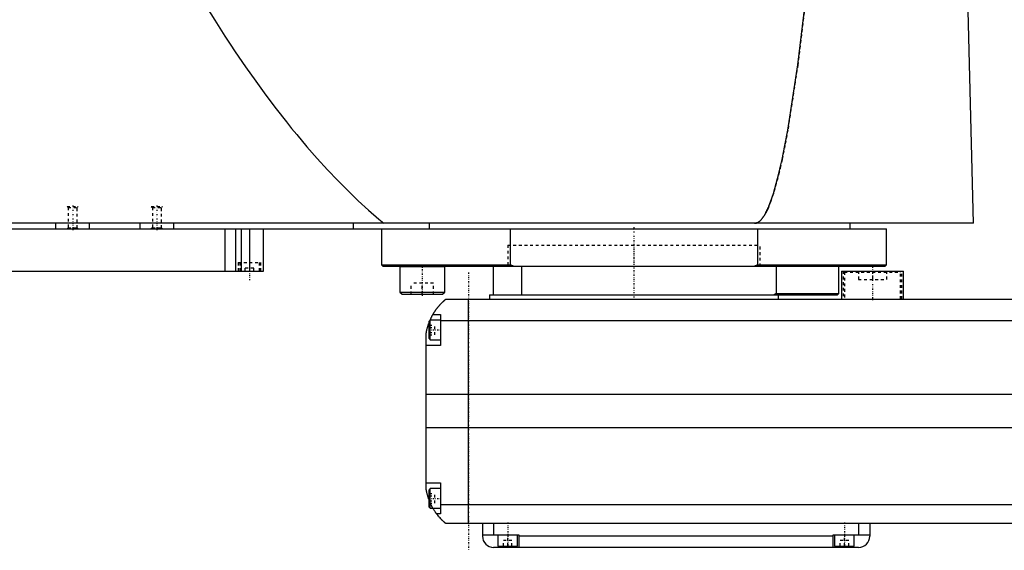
# Model space of a CAD drawing. Extents: x -906 to 186, y -1 to 900.
# Tile 2 of 4: x -669 to -318, y 371 to 560. Entities that reach past the tile are written whole.
import ezdxf

# ---------------------------------------------------------------- set-up
doc = ezdxf.new("R2010")
doc.units = 0
doc.linetypes.add('CENTER', pattern=[1.5, 0.45, -0.5, 0.05, -0.5])
doc.linetypes.add('DASHED', pattern=[2, 1, -1])
for name, color, linetype in [('AM_0', 7, 'CONTINUOUS'), ('AM_3', 7, 'DASHED'), ('AM_7', 7, 'CENTER')]:
    doc.layers.add(name, color=color, linetype=linetype)

msp = doc.modelspace()

# ---------------------------------------------------------------- linework, layer by layer
at = {"layer": 'AM_0', "color": 7, "linetype": 'CONTINUOUS'}
for p, q in [((-328.96, 487.5), (-331.05, 568.63)), ((-328.96, 487.5), (-905.5, 487.5)), ((-900, 485.5), (-360, 485.5)), ((-656, 485.5), (-656, 487.5)), ((-644, 485.5), (-644, 487.5)), ((-626, 485.5), (-626, 487.5)), ((-614, 485.5), (-614, 487.5)), ((-595.84, 485.5), (-595.84, 470.5)), ((-592, 485.5), (-592, 470.5)), ((-590, 485.5), (-590, 470.5)), ((-587, 485.5), (-587, 470.5)), ((-582, 470.5), (-582, 485.5)), ((-550, 485.5), (-550, 487.5)), ((-540, 485.5), (-540, 472.7)), ((-522.83, 485.5), (-522.83, 487.5)), ((-494.02, 472.7), (-494.02, 485.5)), ((-405.98, 485.5), (-405.98, 472.7)), ((-373, 485.5), (-373, 487.5)), ((-360, 472.7), (-360, 485.5)), ((-890, 470.5), (-582, 470.5)), ((-540, 472.7), (-539.5, 472.2)), ((-540, 472.7), (-494.02, 472.7)), ((-539.5, 472.2), (-360.5, 472.2)), ((-533.35, 472.2), (-533.45, 472.1)), ((-533.45, 472.1), (-533.45, 463)), ((-533.45, 472.1), (-517.45, 472.1)), ((-517.45, 472.1), (-517.55, 472.2)), ((-517.45, 463), (-517.45, 472.1)), ((-500, 462), (-500, 472.2)), ((-492.99, 472.2), (-494.02, 472.7)), ((-490, 462), (-490, 472.2)), ((-405.98, 472.7), (-407.01, 472.2)), ((-405.98, 472.7), (-360, 472.7)), ((-399.28, 472.2), (-399.28, 462.5)), ((-377, 462.5), (-377, 472.2)), ((-376, 470.5), (-376, 460.5)), ((-376, 470.5), (-354, 470.5)), ((-360.5, 472.2), (-360, 472.7)), ((-354, 460.5), (-354, 470.5)), ((-533.45, 463), (-532.65, 462.2)), ((-533.45, 463), (-517.45, 463)), ((-532.65, 462.2), (-518.25, 462.2)), ((-518.25, 462.2), (-517.45, 463)), ((-517, 460.5), (83, 460.5)), ((-509, 380.5), (-509, 460.5)), ((-501.5, 462), (-501.5, 460.5)), ((-501.5, 462), (-377.5, 462)), ((-399.28, 462.5), (-400, 462)), ((-399.28, 462.5), (-377, 462.5)), ((-398.5, 460.5), (-398.5, 462)), ((-377.5, 462), (-377, 462.5)), ((-522.6, 453), (-523, 452.6)), ((-519, 453), (-522.6, 453)), ((-522.6, 446), (-522.6, 453)), ((-521.65, 455), (-519, 455)), ((-519, 455), (-519, 444)), ((85, 452.8), (-519, 452.8)), ((-523, 446.4), (-523, 452.6)), ((-524, 392.5), (-524, 448.5)), ((-523, 446.4), (-522.6, 446)), ((-522.6, 446), (-519, 446)), ((-519, 444), (-524, 444)), ((90, 426.46), (-524, 426.46)), ((90, 414.6), (-524, 414.6)), ((-524, 395), (-519, 395)), ((-522.6, 393), (-523, 392.6)), ((-519, 393), (-522.6, 393)), ((-522.6, 386), (-522.6, 393)), ((-519, 395), (-519, 384)), ((-523, 386.4), (-523, 392.6)), ((-523, 386.4), (-522.6, 386)), ((-522.6, 386), (-519, 386)), ((85, 387.22), (-519, 387.22)), ((-519, 384), (-520.34, 384)), ((83, 380.5), (-517, 380.5)), ((-504, 380.5), (-504, 376)), ((-500, 380.5), (-500, 376.5)), ((-370, 380.5), (-370, 376.5)), ((-366, 380.5), (-366, 376)), ((-504, 376.5), (-491, 376.5)), ((-498.5, 376.5), (-498.5, 372.5)), ((-491.5, 372.5), (-491.5, 376.5)), ((-491, 376.5), (-491, 372)), ((-379, 376), (-491, 376)), ((-379, 376.5), (-366, 376.5)), ((-379, 372), (-379, 376.5)), ((-378.5, 376.5), (-378.5, 372.5)), ((-371.5, 372.5), (-371.5, 376.5)), ((-370, 372), (-500, 372)), ((-498.5, 372.5), (-491.5, 372.5)), ((-495, 372), (-495, 372.5)), ((-378.5, 372.5), (-371.5, 372.5)), ((-375, 372), (-375, 372.5))]:
    msp.add_line(p, q, dxfattribs=at)
for points in [[(-604.88, 568.63, 0), (-603.05, 565.65, 0), (-599.4, 559.81, 0), (-595.75, 554.13, 0), (-593.92, 551.36, 0), (-592.09, 548.63, 0), (-588.44, 543.29, 0), (-584.79, 538.12, 0), (-581.13, 533.11, 0), (-577.48, 528.27, 0), (-573.83, 523.6, 0), (-572, 521.32, 0), (-570.17, 519.09, 0), (-566.52, 514.75, 0), (-562.86, 510.57, 0), (-559.21, 506.57, 0), (-555.56, 502.73, 0), (-551.9, 499.05, 0), (-550.07, 497.28, 0), (-548.25, 495.54, 0), (-544.59, 492.2, 0), (-540.94, 489.03, 0), (-539.11, 487.5, 0)], [(-407, 487.5, 0), (-406.99, 487.5, 0), (-406.96, 487.5, 0), (-406.93, 487.5, 0), (-406.91, 487.5, 0), (-406.9, 487.5, 0), (-406.87, 487.5, 0), (-406.84, 487.51, 0), (-406.81, 487.51, 0), (-406.79, 487.51, 0), (-406.76, 487.51, 0), (-406.74, 487.52, 0), (-406.73, 487.52, 0), (-406.7, 487.52, 0), (-406.67, 487.53, 0), (-406.64, 487.53, 0), (-406.61, 487.54, 0), (-406.58, 487.54, 0), (-406.57, 487.54, 0), (-406.56, 487.55, 0), (-406.53, 487.55, 0), (-406.5, 487.56, 0), (-406.48, 487.56, 0), (-406.47, 487.57, 0), (-406.44, 487.57, 0), (-406.41, 487.58, 0), (-406.4, 487.59, 0), (-406.38, 487.59, 0), (-406.36, 487.6, 0), (-406.33, 487.61, 0), (-406.3, 487.62, 0), (-406.27, 487.63, 0), (-406.24, 487.64, 0), (-406.23, 487.64, 0), (-406.21, 487.65, 0), (-406.18, 487.66, 0), (-406.16, 487.67, 0), (-406.05, 487.71, 0), (-405.88, 487.8, 0), (-405.71, 487.89, 0), (-405.54, 488, 0), (-405.45, 488.07, 0), (-405.37, 488.13, 0), (-405.2, 488.27, 0), (-405.02, 488.42, 0), (-404.85, 488.59, 0), (-404.68, 488.77, 0), (-404.51, 488.97, 0), (-404.42, 489.07, 0), (-404.34, 489.18, 0), (-404.16, 489.4, 0), (-403.99, 489.64, 0), (-403.91, 489.76, 0), (-403.82, 489.89, 0), (-403.65, 490.16, 0), (-403.48, 490.44, 0), (-403.39, 490.58, 0), (-403.31, 490.73, 0), (-403.13, 491.04, 0), (-402.96, 491.36, 0), (-402.79, 491.69, 0), (-402.62, 492.04, 0), (-402.45, 492.41, 0), (-402.36, 492.59, 0), (-402.28, 492.78, 0), (-402.11, 493.17, 0), (-401.93, 493.58, 0), (-401.33, 495.11, 0), (-400.31, 498.12, 0), (-399.28, 501.64, 0), (-398.25, 505.66, 0), (-397.74, 507.85, 0), (-397.23, 510.17, 0), (-396.21, 515.19, 0), (-395.19, 520.7, 0), (-391.63, 543.92, 0), (-388.61, 568.63, 0)], [(-521.65, 455, 0), (-521.62, 455.05, 0), (-521.57, 455.14, 0), (-521.52, 455.23, 0), (-521.49, 455.27, 0), (-521.46, 455.32, 0), (-521.41, 455.41, 0), (-521.35, 455.5, 0), (-521.3, 455.59, 0), (-521.24, 455.68, 0), (-521.19, 455.76, 0), (-521.16, 455.81, 0), (-521.13, 455.85, 0), (-521.07, 455.94, 0), (-521.02, 456.03, 0), (-520.96, 456.11, 0), (-520.9, 456.2, 0), (-520.85, 456.28, 0), (-520.82, 456.33, 0), (-520.79, 456.37, 0), (-520.73, 456.45, 0), (-520.67, 456.53, 0), (-520.64, 456.58, 0), (-520.62, 456.62, 0), (-520.56, 456.7, 0), (-520.5, 456.78, 0), (-520.47, 456.82, 0), (-520.44, 456.86, 0), (-520.38, 456.94, 0), (-520.33, 457.01, 0), (-520.27, 457.09, 0), (-520.21, 457.17, 0), (-520.15, 457.24, 0), (-520.12, 457.28, 0), (-520.1, 457.32, 0), (-520.04, 457.39, 0), (-519.98, 457.46, 0), (-519.92, 457.54, 0), (-519.87, 457.61, 0), (-519.81, 457.68, 0), (-519.78, 457.71, 0), (-519.75, 457.75, 0), (-519.69, 457.82, 0), (-519.64, 457.89, 0), (-519.58, 457.95, 0), (-519.52, 458.02, 0), (-519.47, 458.08, 0), (-519.44, 458.12, 0), (-519.41, 458.15, 0), (-519.36, 458.21, 0), (-519.3, 458.28, 0), (-519.25, 458.34, 0), (-519.19, 458.4, 0), (-519.14, 458.46, 0), (-519.11, 458.49, 0), (-519.08, 458.52, 0), (-519.03, 458.58, 0), (-518.97, 458.64, 0), (-518.92, 458.7, 0), (-518.87, 458.75, 0), (-518.81, 458.81, 0), (-518.79, 458.84, 0), (-518.76, 458.87, 0), (-518.71, 458.92, 0), (-518.66, 458.98, 0), (-518.63, 459, 0), (-518.6, 459.03, 0), (-518.55, 459.08, 0), (-518.5, 459.13, 0), (-518.48, 459.16, 0), (-518.45, 459.18, 0), (-518.4, 459.23, 0), (-518.35, 459.28, 0), (-518.3, 459.33, 0), (-518.25, 459.38, 0), (-518.2, 459.43, 0), (-518.18, 459.45, 0), (-518.16, 459.47, 0), (-518.11, 459.52, 0), (-518.06, 459.56, 0), (-518.02, 459.61, 0), (-517.97, 459.65, 0), (-517.93, 459.69, 0), (-517.9, 459.71, 0), (-517.88, 459.73, 0), (-517.84, 459.77, 0), (-517.8, 459.81, 0), (-517.75, 459.85, 0), (-517.71, 459.88, 0), (-517.67, 459.92, 0), (-517.66, 459.94, 0), (-517.64, 459.95, 0), (-517.6, 459.99, 0), (-517.56, 460.02, 0), (-517.53, 460.05, 0), (-517.49, 460.08, 0), (-517.46, 460.11, 0), (-517.44, 460.13, 0), (-517.43, 460.14, 0), (-517.39, 460.17, 0), (-517.36, 460.19, 0), (-517.34, 460.22, 0), (-517.31, 460.24, 0), (-517.28, 460.27, 0), (-517.27, 460.28, 0), (-517.25, 460.29, 0), (-517.23, 460.31, 0), (-517.21, 460.33, 0), (-517.2, 460.34, 0), (-517.18, 460.35, 0), (-517.16, 460.36, 0), (-517.14, 460.38, 0), (-517.13, 460.39, 0), (-517.13, 460.4, 0), (-517.11, 460.41, 0), (-517.09, 460.42, 0), (-517.08, 460.44, 0), (-517.06, 460.45, 0), (-517.05, 460.46, 0), (-517.05, 460.46, 0), (-517.04, 460.47, 0), (-517.03, 460.47, 0), (-517.02, 460.48, 0), (-517.02, 460.49, 0), (-517.01, 460.49, 0), (-517.01, 460.49, 0), (-517.01, 460.5, 0), (-517, 460.5, 0), (-517, 460.5, 0), (-517, 460.5, 0), (-517, 460.5, 0)], [(-522.69, 452.91, 0), (-522.65, 453.01, 0), (-522.56, 453.21, 0), (-522.47, 453.4, 0), (-522.43, 453.49, 0), (-522.39, 453.58, 0), (-522.31, 453.76, 0), (-522.22, 453.92, 0), (-522.14, 454.08, 0), (-522.07, 454.23, 0), (-522, 454.36, 0), (-521.96, 454.43, 0), (-521.93, 454.49, 0), (-521.87, 454.6, 0), (-521.82, 454.7, 0), (-521.77, 454.79, 0), (-521.73, 454.86, 0), (-521.7, 454.91, 0), (-521.68, 454.94, 0), (-521.67, 454.96, 0), (-521.66, 454.98, 0), (-521.65, 455, 0), (-521.65, 455, 0)], [(-524, 448.5, 0), (-523.98, 448.61, 0), (-523.94, 448.82, 0), (-523.9, 449.03, 0), (-523.88, 449.13, 0), (-523.86, 449.23, 0), (-523.81, 449.44, 0), (-523.77, 449.64, 0), (-523.72, 449.85, 0), (-523.66, 450.05, 0), (-523.61, 450.26, 0), (-523.58, 450.36, 0), (-523.55, 450.46, 0), (-523.49, 450.67, 0), (-523.43, 450.87, 0), (-523.37, 451.08, 0), (-523.31, 451.28, 0), (-523.24, 451.48, 0), (-523.21, 451.57, 0), (-523.17, 451.67, 0), (-523.1, 451.86, 0), (-523.03, 452.05, 0), (-523, 452.14, 0)], [(-523, 388.86, 0), (-523.04, 388.96, 0), (-523.11, 389.16, 0), (-523.18, 389.36, 0), (-523.22, 389.46, 0), (-523.25, 389.56, 0), (-523.32, 389.76, 0), (-523.38, 389.97, 0), (-523.45, 390.18, 0), (-523.51, 390.39, 0), (-523.57, 390.59, 0), (-523.6, 390.7, 0), (-523.63, 390.8, 0), (-523.68, 391.01, 0), (-523.73, 391.22, 0), (-523.78, 391.43, 0), (-523.83, 391.63, 0), (-523.87, 391.83, 0), (-523.89, 391.93, 0), (-523.91, 392.03, 0), (-523.95, 392.22, 0), (-523.98, 392.41, 0), (-524, 392.5, 0)], [(-520.34, 384, 0), (-520.34, 384, 0), (-520.35, 384.02, 0), (-520.37, 384.04, 0), (-520.38, 384.06, 0), (-520.4, 384.08, 0), (-520.44, 384.14, 0), (-520.49, 384.21, 0), (-520.55, 384.29, 0), (-520.62, 384.39, 0), (-520.7, 384.5, 0), (-520.74, 384.56, 0), (-520.78, 384.62, 0), (-520.87, 384.75, 0), (-520.96, 384.89, 0), (-521.06, 385.04, 0), (-521.16, 385.2, 0), (-521.27, 385.36, 0), (-521.32, 385.45, 0), (-521.37, 385.53, 0), (-521.48, 385.71, 0), (-521.59, 385.9, 0), (-521.65, 386, 0)], [(-517, 380.5, 0), (-517, 380.5, 0), (-517.01, 380.51, 0), (-517.02, 380.51, 0), (-517.02, 380.52, 0), (-517.03, 380.52, 0), (-517.03, 380.52, 0), (-517.04, 380.53, 0), (-517.04, 380.54, 0), (-517.05, 380.54, 0), (-517.06, 380.55, 0), (-517.07, 380.56, 0), (-517.07, 380.56, 0), (-517.08, 380.57, 0), (-517.09, 380.57, 0), (-517.1, 380.58, 0), (-517.11, 380.59, 0), (-517.11, 380.59, 0), (-517.13, 380.61, 0), (-517.14, 380.62, 0), (-517.15, 380.62, 0), (-517.16, 380.63, 0), (-517.17, 380.64, 0), (-517.19, 380.66, 0), (-517.21, 380.67, 0), (-517.22, 380.69, 0), (-517.24, 380.7, 0), (-517.25, 380.71, 0), (-517.26, 380.72, 0), (-517.28, 380.74, 0), (-517.3, 380.75, 0), (-517.32, 380.77, 0), (-517.35, 380.79, 0), (-517.37, 380.81, 0), (-517.38, 380.82, 0), (-517.39, 380.83, 0), (-517.42, 380.85, 0), (-517.44, 380.87, 0), (-517.47, 380.9, 0), (-517.49, 380.92, 0), (-517.52, 380.94, 0), (-517.54, 380.96, 0), (-517.55, 380.97, 0), (-517.58, 380.99, 0), (-517.61, 381.02, 0), (-517.64, 381.05, 0), (-517.67, 381.07, 0), (-517.7, 381.1, 0), (-517.71, 381.11, 0), (-517.73, 381.13, 0), (-517.76, 381.16, 0), (-517.79, 381.19, 0), (-517.83, 381.22, 0), (-517.86, 381.25, 0), (-517.89, 381.28, 0), (-517.91, 381.3, 0), (-517.93, 381.31, 0), (-517.96, 381.35, 0), (-518, 381.38, 0), (-518.02, 381.4, 0), (-518.04, 381.41, 0), (-518.07, 381.45, 0), (-518.11, 381.48, 0), (-518.13, 381.5, 0), (-518.15, 381.52, 0), (-518.19, 381.56, 0), (-518.22, 381.59, 0), (-518.26, 381.63, 0), (-518.3, 381.67, 0), (-518.34, 381.71, 0), (-518.36, 381.73, 0), (-518.38, 381.75, 0), (-518.42, 381.79, 0), (-518.46, 381.83, 0), (-518.6, 381.97, 0), (-518.86, 382.23, 0), (-519.11, 382.51, 0), (-519.38, 382.81, 0), (-519.51, 382.97, 0), (-519.65, 383.13, 0), (-519.92, 383.46, 0), (-520.2, 383.82, 0), (-520.34, 384, 0)]]:
    msp.add_polyline3d(points, dxfattribs=at)
for centre, start, end in [((-500, 376), 180, 270), ((-370, 376), 270, 0)]:
    msp.add_arc(centre, 4, start, end, dxfattribs=at)
at = {"layer": 'AM_3', "color": 6, "linetype": 'DASHED'}
for p, q in [((-652, 493.5), (-651.62, 493.12)), ((-652, 493.5), (-648, 493.5)), ((-651.62, 493.12), (-651.62, 485.88)), ((-651.62, 493.12), (-648.38, 493.12)), ((-648.38, 493.12), (-648, 493.5)), ((-648.38, 485.88), (-648.38, 493.12)), ((-622, 493.5), (-621.62, 493.12)), ((-622, 493.5), (-618, 493.5)), ((-621.62, 493.12), (-621.62, 485.88)), ((-621.62, 493.12), (-618.38, 493.12)), ((-618.38, 493.12), (-618, 493.5)), ((-618.38, 485.88), (-618.38, 493.12)), ((-651.62, 485.88), (-652, 485.5)), ((-651.62, 485.88), (-648.38, 485.88)), ((-648, 485.5), (-648.38, 485.88)), ((-621.62, 485.88), (-622, 485.5)), ((-621.62, 485.88), (-618.38, 485.88)), ((-618, 485.5), (-618.38, 485.88)), ((-495, 479.7), (-495, 472.2)), ((-495, 479.7), (-495, 472.2)), ((-495, 479.7), (-405, 479.7)), ((-405, 472.2), (-405, 479.7)), ((-405, 472.2), (-405, 479.7)), ((-591, 473.5), (-591, 470.5)), ((-591, 473.5), (-583, 473.5)), ((-590.5, 473.5), (-590.5, 470.5)), ((-585.5, 471.5), (-588.5, 471.5)), ((-588.5, 470.5), (-588.5, 471.5)), ((-585.5, 470.5), (-585.5, 471.5)), ((-583.5, 470.5), (-583.5, 473.5)), ((-583, 470.5), (-583, 473.5)), ((-517.61, 472.1), (-517.45, 472.1)), ((-375.5, 470.5), (-375.5, 460.5)), ((-374.6, 470.5), (-375, 470.1)), ((-370, 470.5), (-370, 467.5)), ((-365, 470.5), (-365, 467.5)), ((-360, 470.5), (-360, 467.5)), ((-355, 470.1), (-355.4, 470.5)), ((-354.5, 460.5), (-354.5, 470.5)), ((-375, 470.1), (-375, 460.5)), ((-375, 470.1), (-355, 470.1)), ((-370, 467.5), (-360, 467.5)), ((-355, 460.5), (-355, 470.1)), ((-529.45, 462.2), (-529.45, 466.2)), ((-521.45, 466.2), (-529.45, 466.2)), ((-525.45, 462.2), (-525.45, 466.2)), ((-521.45, 462.2), (-521.45, 466.2)), ((-517.61, 463), (-517.45, 463)), ((-523, 451.23), (-521, 451.23)), ((-523, 450.37), (-521, 450.37)), ((-521, 447.77), (-521, 451.23)), ((-523, 448.63), (-521, 448.63)), ((-523, 447.77), (-521, 447.77)), ((-523, 391.23), (-521, 391.23)), ((-523, 390.37), (-521, 390.37)), ((-521, 387.77), (-521, 391.23)), ((-523, 388.63), (-521, 388.63)), ((-523, 387.77), (-521, 387.77)), ((-495, 372.5), (-495, 376.5)), ((-375, 372.5), (-375, 376.5)), ((-496.5, 372.5), (-496.5, 374.5)), ((-493.5, 374.5), (-496.5, 374.5)), ((-493.5, 372.5), (-493.5, 374.5)), ((-376.5, 372.5), (-376.5, 374.5)), ((-373.5, 374.5), (-376.5, 374.5)), ((-373.5, 372.5), (-373.5, 374.5))]:
    msp.add_line(p, q, dxfattribs=at)
for points in [[(-388.61, 568.63, 0), (-391.63, 543.92, 0), (-395.19, 520.7, 0), (-396.21, 515.19, 0), (-397.23, 510.17, 0), (-397.74, 507.85, 0), (-398.25, 505.66, 0), (-399.28, 501.64, 0), (-400.31, 498.12, 0), (-401.33, 495.11, 0), (-401.93, 493.58, 0), (-402.11, 493.17, 0), (-402.28, 492.78, 0), (-402.36, 492.59, 0), (-402.45, 492.41, 0), (-402.62, 492.04, 0), (-402.79, 491.69, 0), (-402.96, 491.36, 0), (-403.13, 491.04, 0), (-403.31, 490.73, 0), (-403.39, 490.58, 0), (-403.48, 490.44, 0), (-403.65, 490.16, 0), (-403.82, 489.89, 0), (-403.91, 489.76, 0), (-403.99, 489.64, 0), (-404.16, 489.4, 0), (-404.34, 489.18, 0), (-404.42, 489.07, 0), (-404.51, 488.97, 0), (-404.68, 488.77, 0), (-404.85, 488.59, 0), (-405.02, 488.42, 0), (-405.2, 488.27, 0), (-405.37, 488.13, 0), (-405.45, 488.07, 0), (-405.54, 488, 0), (-405.71, 487.89, 0), (-405.88, 487.8, 0), (-406.05, 487.71, 0), (-406.16, 487.67, 0), (-406.18, 487.66, 0), (-406.21, 487.65, 0), (-406.23, 487.64, 0), (-406.24, 487.64, 0), (-406.27, 487.63, 0), (-406.3, 487.62, 0), (-406.33, 487.61, 0), (-406.36, 487.6, 0), (-406.38, 487.59, 0), (-406.4, 487.59, 0), (-406.41, 487.58, 0), (-406.44, 487.57, 0), (-406.47, 487.57, 0), (-406.48, 487.56, 0), (-406.5, 487.56, 0), (-406.53, 487.55, 0), (-406.56, 487.55, 0), (-406.57, 487.54, 0), (-406.58, 487.54, 0), (-406.61, 487.54, 0), (-406.64, 487.53, 0), (-406.67, 487.53, 0), (-406.7, 487.52, 0), (-406.73, 487.52, 0), (-406.74, 487.52, 0), (-406.76, 487.51, 0), (-406.79, 487.51, 0), (-406.81, 487.51, 0), (-406.84, 487.51, 0), (-406.87, 487.5, 0), (-406.9, 487.5, 0), (-406.91, 487.5, 0), (-406.93, 487.5, 0), (-406.96, 487.5, 0), (-406.99, 487.5, 0), (-407, 487.5, 0)], [(-523, 452.14, 0), (-522.95, 452.28, 0), (-522.84, 452.54, 0), (-522.74, 452.79, 0), (-522.69, 452.91, 0)], [(-521.65, 386, 0), (-521.69, 386.07, 0), (-521.76, 386.2, 0), (-521.84, 386.34, 0), (-521.88, 386.41, 0), (-521.92, 386.49, 0), (-522, 386.63, 0), (-522.08, 386.78, 0), (-522.15, 386.94, 0), (-522.23, 387.09, 0), (-522.31, 387.25, 0), (-522.35, 387.33, 0), (-522.39, 387.41, 0), (-522.46, 387.58, 0), (-522.54, 387.74, 0), (-522.61, 387.91, 0), (-522.69, 388.08, 0), (-522.76, 388.25, 0), (-522.8, 388.34, 0), (-522.83, 388.43, 0), (-522.9, 388.6, 0), (-522.97, 388.77, 0), (-523, 388.86, 0)]]:
    msp.add_polyline3d(points, dxfattribs=at)
at = {"layer": 'AM_7', "color": 4, "linetype": 'CENTER'}
for p, q in [((-650, 493.9), (-650, 485.1)), ((-620, 493.9), (-620, 485.1)), ((-450, 486.17), (-450, 471.54)), ((-450, 480.07), (-450, 459.92)), ((-587, 473.8), (-587, 467.2)), ((-525.45, 472.7), (-525.45, 461.7)), ((-365, 472.05), (-365, 459.95)), ((-509, 470), (-509, 371)), ((-523.2, 449.5), (-518.8, 449.5)), ((-523.2, 389.5), (-518.8, 389.5)), ((-495, 380.9), (-495, 372.1)), ((-375, 380.9), (-375, 372.1))]:
    msp.add_line(p, q, dxfattribs=at)

doc.saveas('drawing.dxf')
